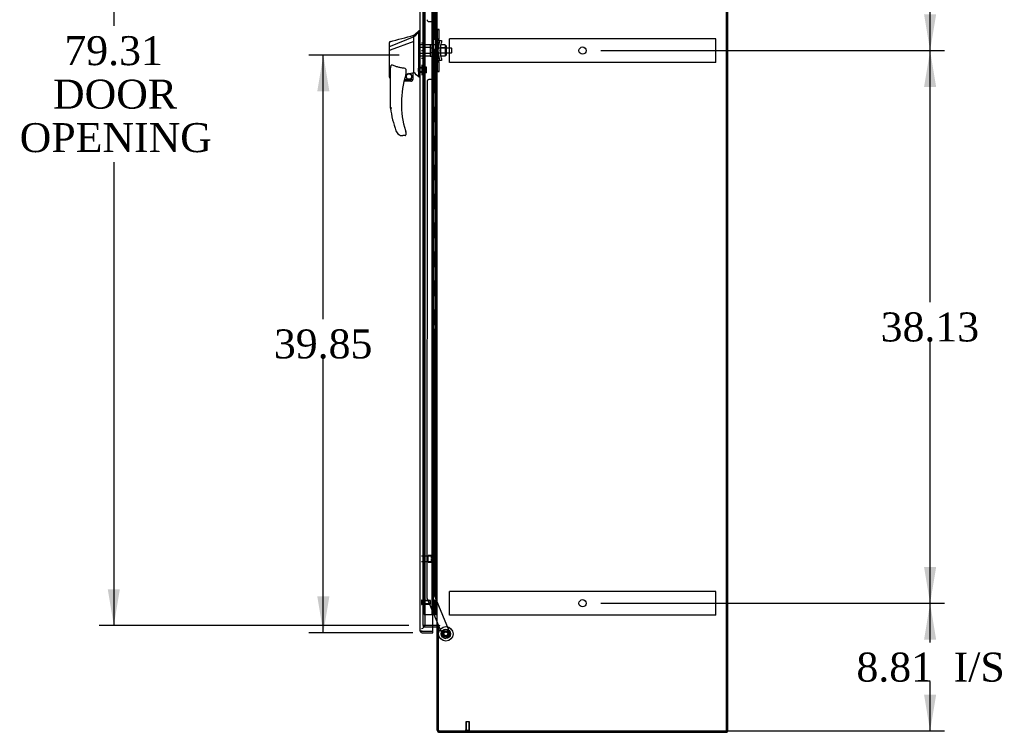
# Model space of a CAD drawing. Header units: inches. Extents: x 2 to 538, y -2 to 358.
# Tile 7 of 10: x 241 to 309, y 147 to 196. Entities that reach past the tile are written whole.
import ezdxf
from ezdxf.enums import TextEntityAlignment as Align
from ezdxf.lldxf.tags import DXFTag

# ---------------------------------------------------------------- set-up
doc = ezdxf.new("R2010")
doc.units = ezdxf.units.IN
doc.header["$MEASUREMENT"] = 0
for name, color, linetype in [('COM53964-3', 7, 'Continuous'), ('COM70220', 7, 'Continuous'), ('COM70760', 7, 'Continuous'), ('COM70763-6', 7, 'Continuous'), ('COM70838', 7, 'Continuous'), ('COM70839-6', 7, 'Continuous'), ('COM71202-6', 7, 'Continuous'), ('COM71205-5', 7, 'Continuous'), ('COM71206-9', 7, 'Continuous'), ('Default', 7, 'Continuous'), ('HAN86294', 7, 'Continuous'), ('HAN86294_NUT', 7, 'Continuous'), ('HAN86294_SCREW', 7, 'Continuous'), ('HAN86294_WASHER', 7, 'Continuous'), ('HAN_NUT', 7, 'Continuous'), ('NTS18147', 7, 'Continuous'), ('ROL87452', 7, 'Continuous'), ('RVT17786', 7, 'Continuous'), ('RVT19000', 7, 'Continuous'), ('SPC87322', 7, 'Continuous'), ('STD26122', 7, 'Continuous'), ('STD26258', 7, 'Continuous'), ('WAF25376', 7, 'Continuous'), ('WAM30038', 7, 'Continuous')]:
    doc.layers.add(name, color=color, linetype=linetype)
doc.styles.add('SEACAD_Times_New_Roman', font='times.ttf')
tags = doc.linetypes.add('HIDDEN2', pattern=[0.1875, 0.125, -0.0625]).pattern_tags.tags
tags[6:7] = [DXFTag(74, 4), DXFTag(75, 0), DXFTag(340, '0'), DXFTag(46, 0.0), DXFTag(50, 0.0), DXFTag(44, 0.0), DXFTag(45, 0.0)]
tags[4:5] = [DXFTag(74, 4), DXFTag(75, 0), DXFTag(340, '0'), DXFTag(46, 0.0), DXFTag(50, 0.0), DXFTag(44, 0.0), DXFTag(45, 0.0)]
doc.dimstyles.new('HAMMOND_(STH_-_540x360)', dxfattribs={"dimtxt": 2, "dimasz": 2.5, "dimexe": 1, "dimexo": 1, "dimgap": 0.5, "dimtad": 0, "dimtih": 1, "dimtoh": 1, "dimzin": 0, "dimdsep": 46, "dimtxsty": 'SEACAD_Times_New_Roman', "dimblk1": '_SE_FILLED', "dimblk2": '_SE_FILLED', "dimsah": 1, "dimcen": 1, "dimadec": 0, "dimazin": 0, "dimtfac": 0.8, "dimtofl": 0, "dimtmove": 0, "dimatfit": 3, "dimfxl": 1, "dimtolj": 1, "dimtzin": 0, "dimarcsym": 0})

# ---------------------------------------------------------------- blocks, each defined once
blk = doc.blocks.new('SE3')
at = {"layer": 'COM53964-3', "color": 7, "linetype": 'HIDDEN2'}
for p, q in [((270.584, 194.29), (270.584, 194.428)), ((288.959, 194.428), (270.584, 194.428)), ((288.959, 194.29), (288.959, 194.428)), ((270.584, 192.941), (270.584, 194.29)), ((288.959, 192.941), (288.959, 194.29)), ((270.584, 192.803), (270.584, 192.941)), ((288.959, 192.803), (270.584, 192.803)), ((288.959, 192.803), (288.959, 192.941)), ((270.584, 156.16), (270.584, 156.298)), ((288.959, 156.298), (270.584, 156.298)), ((288.959, 156.16), (288.959, 156.298)), ((270.584, 154.811), (270.584, 156.16)), ((288.959, 154.811), (288.959, 156.16)), ((270.584, 154.673), (270.584, 154.811)), ((288.959, 154.673), (270.584, 154.673)), ((288.959, 154.673), (288.959, 154.811))]:
    blk.add_line(p, q, dxfattribs=at)
for centre in [(279.771, 193.616), (279.771, 155.486)]:
    blk.add_circle(centre, 0.25, dxfattribs=at)
at = {"layer": 'COM70220', "color": 7, "linetype": 'HIDDEN2'}
for p, q in [((268.899, 154.257), (268.899, 233.189)), ((268.899, 154.007), (268.899, 154.257))]:
    blk.add_line(p, q, dxfattribs=at)
blk.add_arc((268.649, 154.007), 0.25, 270, 0, dxfattribs=at)
at = {"layer": 'COM70760', "color": 7, "linetype": 'HIDDEN2'}
for p, q in [((268.848, 154.723), (268.848, 232.723)), ((269.388, 154.723), (269.388, 232.723)), ((269.393, 232.732), (269.393, 154.723)), ((269.493, 154.723), (269.493, 232.732)), ((269.679, 154.723), (269.679, 232.723)), ((269.443, 195.723), (269.443, 196.723)), ((269.484, 195.723), (269.484, 196.723)), ((269.388, 195.723), (269.443, 195.723)), ((269.432, 195.723), (269.56, 195.723)), ((269.432, 194.723), (269.432, 195.723)), ((269.529, 194.723), (269.529, 195.723)), ((269.555, 195.723), (269.555, 194.723)), ((269.56, 194.723), (269.56, 195.723)), ((269.388, 194.723), (269.443, 194.723)), ((269.432, 194.723), (269.56, 194.723)), ((269.443, 193.723), (269.443, 194.723)), ((269.484, 193.723), (269.484, 194.723)), ((269.388, 193.723), (269.443, 193.723)), ((269.432, 193.723), (269.56, 193.723)), ((269.432, 192.723), (269.432, 193.723)), ((269.529, 192.723), (269.529, 193.723)), ((269.555, 193.723), (269.555, 192.723)), ((269.56, 192.723), (269.56, 193.723)), ((269.388, 192.723), (269.443, 192.723)), ((269.432, 192.723), (269.56, 192.723)), ((269.443, 191.723), (269.443, 192.723)), ((269.484, 191.723), (269.484, 192.723)), ((269.388, 191.723), (269.443, 191.723)), ((269.432, 191.723), (269.56, 191.723)), ((269.432, 190.723), (269.432, 191.723)), ((269.529, 190.723), (269.529, 191.723)), ((269.555, 191.723), (269.555, 190.723)), ((269.56, 190.723), (269.56, 191.723)), ((269.388, 190.723), (269.443, 190.723)), ((269.432, 190.723), (269.56, 190.723)), ((269.443, 189.723), (269.443, 190.723)), ((269.484, 189.723), (269.484, 190.723)), ((269.388, 189.723), (269.443, 189.723)), ((269.432, 189.723), (269.56, 189.723)), ((269.432, 188.723), (269.432, 189.723)), ((269.529, 188.723), (269.529, 189.723)), ((269.555, 189.723), (269.555, 188.723)), ((269.56, 188.723), (269.56, 189.723)), ((269.388, 188.723), (269.443, 188.723)), ((269.432, 188.723), (269.56, 188.723)), ((269.443, 187.723), (269.443, 188.723)), ((269.484, 187.723), (269.484, 188.723)), ((269.388, 187.723), (269.443, 187.723)), ((269.432, 187.723), (269.56, 187.723)), ((269.432, 186.723), (269.432, 187.723)), ((269.529, 186.723), (269.529, 187.723)), ((269.555, 187.723), (269.555, 186.723)), ((269.56, 186.723), (269.56, 187.723)), ((269.388, 186.723), (269.443, 186.723)), ((269.432, 186.723), (269.56, 186.723)), ((269.443, 185.723), (269.443, 186.723)), ((269.484, 185.723), (269.484, 186.723)), ((269.388, 185.723), (269.443, 185.723)), ((269.432, 185.723), (269.56, 185.723)), ((269.432, 184.723), (269.432, 185.723)), ((269.529, 184.723), (269.529, 185.723)), ((269.555, 185.723), (269.555, 184.723)), ((269.56, 184.723), (269.56, 185.723)), ((269.388, 184.723), (269.443, 184.723)), ((269.432, 184.723), (269.56, 184.723)), ((269.443, 183.723), (269.443, 184.723)), ((269.484, 183.723), (269.484, 184.723)), ((269.388, 183.723), (269.443, 183.723)), ((269.432, 183.723), (269.56, 183.723)), ((269.432, 182.723), (269.432, 183.723)), ((269.529, 182.723), (269.529, 183.723)), ((269.555, 183.723), (269.555, 182.723)), ((269.56, 182.723), (269.56, 183.723)), ((269.388, 182.723), (269.443, 182.723)), ((269.432, 182.723), (269.56, 182.723)), ((269.443, 181.723), (269.443, 182.723)), ((269.484, 181.723), (269.484, 182.723)), ((269.388, 181.723), (269.443, 181.723)), ((269.432, 181.723), (269.56, 181.723)), ((269.432, 180.723), (269.432, 181.723)), ((269.529, 180.723), (269.529, 181.723)), ((269.555, 181.723), (269.555, 180.723)), ((269.56, 180.723), (269.56, 181.723)), ((269.388, 180.723), (269.443, 180.723)), ((269.432, 180.723), (269.56, 180.723)), ((269.443, 179.723), (269.443, 180.723)), ((269.484, 179.723), (269.484, 180.723)), ((269.388, 179.723), (269.443, 179.723)), ((269.432, 179.723), (269.56, 179.723)), ((269.432, 178.723), (269.432, 179.723)), ((269.529, 178.723), (269.529, 179.723)), ((269.555, 179.723), (269.555, 178.723)), ((269.56, 178.723), (269.56, 179.723)), ((269.388, 178.723), (269.443, 178.723)), ((269.432, 178.723), (269.56, 178.723)), ((269.443, 177.723), (269.443, 178.723)), ((269.484, 177.723), (269.484, 178.723)), ((269.388, 177.723), (269.443, 177.723)), ((269.432, 177.723), (269.56, 177.723)), ((269.432, 176.723), (269.432, 177.723)), ((269.529, 176.723), (269.529, 177.723)), ((269.555, 177.723), (269.555, 176.723)), ((269.56, 176.723), (269.56, 177.723)), ((269.388, 176.723), (269.443, 176.723)), ((269.432, 176.723), (269.56, 176.723)), ((269.443, 175.723), (269.443, 176.723)), ((269.484, 175.723), (269.484, 176.723)), ((269.388, 175.723), (269.443, 175.723)), ((269.432, 175.723), (269.56, 175.723)), ((269.432, 174.723), (269.432, 175.723)), ((269.529, 174.723), (269.529, 175.723)), ((269.555, 175.723), (269.555, 174.723)), ((269.56, 174.723), (269.56, 175.723)), ((269.388, 174.723), (269.443, 174.723)), ((269.432, 174.723), (269.56, 174.723)), ((269.443, 173.723), (269.443, 174.723)), ((269.484, 173.723), (269.484, 174.723)), ((269.388, 173.723), (269.443, 173.723)), ((269.432, 173.723), (269.56, 173.723)), ((269.432, 172.723), (269.432, 173.723)), ((269.529, 172.723), (269.529, 173.723)), ((269.555, 173.723), (269.555, 172.723)), ((269.56, 172.723), (269.56, 173.723)), ((269.388, 172.723), (269.443, 172.723)), ((269.432, 172.723), (269.56, 172.723)), ((269.443, 171.723), (269.443, 172.723)), ((269.484, 171.723), (269.484, 172.723)), ((269.388, 171.723), (269.443, 171.723)), ((269.432, 171.723), (269.56, 171.723)), ((269.432, 170.723), (269.432, 171.723)), ((269.529, 170.723), (269.529, 171.723)), ((269.555, 171.723), (269.555, 170.723)), ((269.56, 170.723), (269.56, 171.723)), ((269.388, 170.723), (269.443, 170.723)), ((269.432, 170.723), (269.56, 170.723)), ((269.443, 169.723), (269.443, 170.723)), ((269.484, 169.723), (269.484, 170.723)), ((269.388, 169.723), (269.443, 169.723)), ((269.432, 169.723), (269.56, 169.723)), ((269.432, 168.723), (269.432, 169.723)), ((269.529, 168.723), (269.529, 169.723)), ((269.555, 169.723), (269.555, 168.723)), ((269.56, 168.723), (269.56, 169.723)), ((269.388, 168.723), (269.443, 168.723)), ((269.432, 168.723), (269.56, 168.723)), ((269.443, 167.723), (269.443, 168.723)), ((269.484, 167.723), (269.484, 168.723)), ((269.388, 167.723), (269.443, 167.723)), ((269.432, 167.723), (269.56, 167.723)), ((269.432, 166.723), (269.432, 167.723)), ((269.529, 166.723), (269.529, 167.723)), ((269.555, 167.723), (269.555, 166.723)), ((269.56, 166.723), (269.56, 167.723)), ((269.388, 166.723), (269.443, 166.723)), ((269.432, 166.723), (269.56, 166.723)), ((269.443, 165.723), (269.443, 166.723)), ((269.484, 165.723), (269.484, 166.723)), ((269.388, 165.723), (269.443, 165.723)), ((269.432, 165.723), (269.56, 165.723)), ((269.432, 164.723), (269.432, 165.723)), ((269.529, 164.723), (269.529, 165.723)), ((269.555, 165.723), (269.555, 164.723)), ((269.56, 164.723), (269.56, 165.723)), ((269.388, 164.723), (269.443, 164.723)), ((269.432, 164.723), (269.56, 164.723)), ((269.443, 163.723), (269.443, 164.723)), ((269.484, 163.723), (269.484, 164.723)), ((269.388, 163.723), (269.443, 163.723)), ((269.432, 163.723), (269.56, 163.723)), ((269.432, 162.723), (269.432, 163.723)), ((269.529, 162.723), (269.529, 163.723)), ((269.555, 163.723), (269.555, 162.723)), ((269.56, 162.723), (269.56, 163.723)), ((269.388, 162.723), (269.443, 162.723)), ((269.432, 162.723), (269.56, 162.723)), ((269.443, 161.723), (269.443, 162.723)), ((269.484, 161.723), (269.484, 162.723)), ((269.388, 161.723), (269.443, 161.723)), ((269.432, 161.723), (269.56, 161.723)), ((269.432, 160.723), (269.432, 161.723)), ((269.529, 160.723), (269.529, 161.723)), ((269.555, 161.723), (269.555, 160.723)), ((269.56, 160.723), (269.56, 161.723)), ((269.388, 160.723), (269.443, 160.723)), ((269.432, 160.723), (269.56, 160.723)), ((269.443, 159.723), (269.443, 160.723)), ((269.484, 159.723), (269.484, 160.723)), ((269.388, 159.723), (269.443, 159.723)), ((269.432, 159.723), (269.56, 159.723)), ((269.432, 158.723), (269.432, 159.723)), ((269.529, 158.723), (269.529, 159.723)), ((269.555, 159.723), (269.555, 158.723)), ((269.56, 158.723), (269.56, 159.723)), ((269.388, 158.723), (269.443, 158.723)), ((269.432, 158.723), (269.56, 158.723)), ((269.443, 157.723), (269.443, 158.723)), ((269.484, 157.723), (269.484, 158.723)), ((269.388, 157.723), (269.443, 157.723)), ((269.432, 157.723), (269.56, 157.723)), ((269.432, 156.723), (269.432, 157.723)), ((269.529, 156.723), (269.529, 157.723)), ((269.555, 157.723), (269.555, 156.723)), ((269.56, 156.723), (269.56, 157.723)), ((269.388, 156.723), (269.443, 156.723)), ((269.432, 156.723), (269.56, 156.723)), ((269.443, 155.723), (269.443, 156.723)), ((269.484, 155.723), (269.484, 156.723)), ((269.388, 155.723), (269.443, 155.723)), ((269.432, 154.723), (269.432, 155.723)), ((269.432, 155.723), (269.56, 155.723)), ((269.529, 154.723), (269.529, 155.723)), ((269.555, 155.723), (269.555, 154.723)), ((269.56, 154.723), (269.56, 155.723)), ((268.848, 154.723), (269.363, 154.723)), ((269.363, 154.723), (269.388, 154.723)), ((269.388, 154.723), (269.393, 154.723)), ((269.432, 154.723), (269.393, 154.723)), ((269.555, 154.723), (269.432, 154.723)), ((269.555, 154.723), (269.679, 154.723)), ((269.679, 154.723), (269.741, 154.723))]:
    blk.add_line(p, q, dxfattribs=at)
at = {"layer": 'COM70763-6', "color": 7, "linetype": 'HIDDEN2'}
blk.add_line((289.706, 146.679), (289.706, 236.549), dxfattribs=at)
at = {"layer": 'COM70763-6', "color": 7, "linetype": 'Continuous'}
for q in [(289.801, 236.549), (289.741, 146.679)]:
    blk.add_line((289.801, 146.679), q, dxfattribs=at)
at = {"layer": 'COM70838', "color": 7, "linetype": 'HIDDEN2'}
for p, q in [((269.631, 195.024), (269.631, 195.061)), ((269.631, 195.061), (269.756, 195.061)), ((269.631, 195.024), (269.631, 194.311)), ((269.756, 195.061), (269.756, 195.024)), ((269.756, 194.366), (269.756, 195.024)), ((269.631, 192.936), (269.631, 194.311)), ((269.631, 194.311), (269.689, 194.311)), ((269.689, 192.936), (269.689, 194.311)), ((269.689, 194.311), (269.814, 194.311)), ((269.814, 192.936), (269.814, 194.311)), ((269.917, 194.311), (269.814, 194.311)), ((269.898, 194.186), (269.917, 194.311)), ((269.917, 194.311), (270.043, 194.311)), ((270.043, 194.311), (270.025, 194.186)), ((269.817, 193.623), (269.898, 194.186)), ((269.943, 193.623), (270.025, 194.186)), ((269.898, 193.061), (269.817, 193.623)), ((269.917, 192.936), (269.898, 193.061)), ((270.025, 193.061), (269.943, 193.623)), ((270.025, 193.061), (270.043, 192.936)), ((269.689, 192.936), (269.631, 192.936)), ((269.631, 192.936), (269.631, 192.223)), ((269.814, 192.936), (269.689, 192.936)), ((269.756, 192.223), (269.756, 192.909)), ((269.814, 192.936), (269.917, 192.936)), ((270.043, 192.936), (269.917, 192.936)), ((269.631, 192.186), (269.631, 192.223)), ((269.756, 192.186), (269.631, 192.186)), ((269.756, 192.223), (269.756, 192.186))]:
    blk.add_line(p, q, dxfattribs=at)
for centre, start, end in [((269.873, 194.366), 180, 208.03984), ((269.873, 192.909), 166.45544, 180)]:
    blk.add_arc(centre, 0.117, start, end, dxfattribs=at)
at = {"layer": 'COM70839-6', "color": 7, "linetype": 'HIDDEN2'}
for p, q in [((269.569, 194.374), (269.556, 231.25)), ((269.163, 195.624), (269.374, 195.624)), ((269.499, 195.499), (269.499, 194.486)), ((269.499, 192.761), (269.499, 191.748)), ((269.569, 192.873), (269.556, 155.996)), ((269.374, 191.623), (269.163, 191.623)), ((269.038, 191.498), (269.025, 155.916)), ((269.034, 155.868), (269.824, 153.959)), ((269.556, 155.996), (270.655, 153.34)), ((269.837, 153.929), (270.165, 153.137)), ((270.588, 153.177), (270.328, 153.069))]:
    blk.add_line(p, q, dxfattribs=at)
at = {"layer": 'COM70839-6', "color": 7, "linetype": 'Continuous'}
blk.add_line((269.824, 153.959), (269.837, 153.929), dxfattribs=at)
at = {"layer": 'COM70839-6', "color": 7, "linetype": 'HIDDEN2'}
blk.add_circle((270.336, 153.377), 0.129, dxfattribs=at)
for centre, start, end in [((269.163, 195.749), 180.02117, 270.02117), ((269.374, 195.499), 0.02117, 90.02117), ((269.624, 194.486), 180.02117, 243.91729), ((269.624, 192.761), 116.08271, 179.97883), ((269.163, 191.498), 89.97883, 179.97883), ((269.374, 191.748), 269.97883, 359.97883), ((269.15, 155.916), 179.97883, 202.49083), ((270.28, 153.185), 202.49083, 292.49083), ((270.54, 153.292), 292.49083, 22.49083)]:
    blk.add_arc(centre, 0.125, start, end, dxfattribs=at)
at = {"layer": 'COM71202-6', "color": 7, "linetype": 'Continuous'}
for p, q in [((268.554, 153.6), (268.554, 233.846)), ((269.429, 153.553), (269.429, 233.894)), ((268.554, 153.6), (268.554, 153.6)), ((268.554, 153.6), (268.554, 153.6)), ((268.697, 153.553), (268.584, 153.553)), ((268.634, 153.552), (268.584, 153.513)), ((268.634, 153.552), (268.697, 153.552)), ((268.697, 153.553), (269.429, 153.553)), ((268.697, 153.552), (268.697, 153.552)), ((268.697, 153.552), (269.429, 153.552)), ((269.429, 153.457), (269.429, 153.552)), ((268.697, 153.457), (269.429, 153.457))]:
    blk.add_line(p, q, dxfattribs=at)
for start, end in [(180, 180.07617), (180.15607, 217.50359), (217.50359, 270)]:
    blk.add_arc((268.697, 153.6), 0.143, start, end, dxfattribs=at)
blk.add_open_spline([(268.584, 153.553), (268.574, 153.561), (268.567, 153.568), (268.559, 153.58), (268.557, 153.584), (268.555, 153.592), (268.554, 153.596), (268.554, 153.6)], degree=3, knots=[0, 0, 0, 0, 0.5, 0.5, 0.75, 0.75, 1, 1, 1, 1], dxfattribs=at)
at = {"layer": 'COM71205-5', "color": 7, "linetype": 'HIDDEN2'}
for p, q in [((268.774, 153.959), (268.774, 153.864)), ((268.774, 153.864), (269.429, 153.864))]:
    blk.add_line(p, q, dxfattribs=at)
at = {"layer": 'COM71205-5', "color": 7, "linetype": 'Continuous'}
for p, q in [((269.429, 153.864), (269.693, 153.864)), ((269.741, 146.727), (269.741, 153.929)), ((269.836, 153.929), (269.741, 153.929)), ((269.884, 146.584), (289.741, 146.584)), ((289.741, 146.679), (289.741, 146.584))]:
    blk.add_line(p, q, dxfattribs=at)
for centre, radius, start, end in [((269.693, 153.816), 0.143, 52.20512, 90), ((269.693, 153.816), 0.048, 0, 90), ((269.884, 146.727), 0.143, 180, 270)]:
    blk.add_arc(centre, radius, start, end, dxfattribs=at)
at = {"layer": 'COM71205-5', "color": 7, "linetype": 'HIDDEN2'}
blk.add_arc((269.884, 146.727), 0.048, 180, 270, dxfattribs=at)
at = {"layer": 'COM71206-9', "color": 7, "linetype": 'Continuous'}
for p, q in [((289.741, 146.679), (289.741, 236.549)), ((269.741, 153.959), (269.741, 233.269)), ((269.693, 153.959), (269.429, 153.959)), ((269.693, 153.959), (269.741, 153.959)), ((269.884, 153.959), (269.741, 153.959)), ((269.914, 153.929), (269.836, 153.929)), ((269.836, 146.679), (269.836, 153.929)), ((269.884, 153.959), (269.914, 153.959)), ((269.836, 146.679), (289.741, 146.679))]:
    blk.add_line(p, q, dxfattribs=at)
at = {"layer": 'COM71206-9', "color": 7, "linetype": 'HIDDEN2'}
for p, q in [((268.774, 153.959), (268.774, 233.269)), ((269.429, 153.959), (268.774, 153.959))]:
    blk.add_line(p, q, dxfattribs=at)
at = {"layer": 'COM71206-9', "color": 7, "linetype": 'Continuous'}
blk.add_arc((269.914, 153.944), 0.015, 270, 90, dxfattribs=at)
at = {"layer": 'HAN86294', "color": 7, "linetype": 'Continuous'}
for p, q in [((268.119, 194.561), (266.484, 193.906)), ((268.119, 194.561), (268.119, 194.673)), ((268.119, 194.415), (268.119, 194.561)), ((268.119, 194.321), (268.119, 194.415)), ((268.119, 194.248), (268.119, 194.321)), ((268.554, 194.973), (268.471, 194.973)), ((268.474, 194.973), (268.474, 194.872)), ((268.474, 194.812), (268.474, 194.872)), ((268.474, 194.726), (268.474, 194.812)), ((268.474, 192.235), (268.474, 194.726)), ((266.439, 193.88), (266.439, 194.177)), ((266.439, 193.646), (266.439, 193.88)), ((266.439, 191.774), (266.439, 193.646)), ((266.493, 193.644), (266.495, 193.644)), ((268.119, 194.248), (266.495, 193.644)), ((268.119, 192.363), (268.119, 194.248)), ((266.519, 189.641), (266.519, 192.311)), ((268.119, 192.216), (268.119, 192.363)), ((266.513, 191.716), (266.519, 191.717)), ((267.481, 191.623), (268.054, 191.623)), ((267.579, 192.231), (267.579, 191.967)), ((267.579, 191.981), (267.706, 192.01)), ((267.79, 192.03), (268.024, 192.085)), ((268.054, 192.088), (268.119, 192.103)), ((268.054, 192.088), (268.054, 192.089)), ((268.054, 192.089), (268.054, 191.623)), ((268.119, 192.103), (268.119, 192.216)), ((268.474, 191.83), (268.474, 192.235)), ((268.474, 191.805), (268.474, 191.83)), ((268.474, 191.803), (268.554, 191.803)), ((267.929, 191.498), (267.449, 191.498)), ((267.082, 187.838), (267.08, 187.837)), ((267.519, 187.748), (267.364, 187.748)), ((267.579, 187.987), (267.579, 187.808))]:
    blk.add_line(p, q, dxfattribs=at)
at = {"layer": 'HAN86294', "color": 7, "linetype": 'HIDDEN2'}
for p, q in [((269.256, 194.019), (268.554, 194.019)), ((269.256, 193.823), (268.554, 193.823)), ((269.256, 194.019), (269.256, 193.823)), ((269.256, 193.823), (269.256, 193.424)), ((269.381, 193.783), (269.256, 193.783)), ((269.381, 193.783), (269.381, 193.623)), ((270.716, 193.783), (269.756, 193.783)), ((270.716, 193.783), (270.716, 193.463)), ((270.746, 193.753), (270.716, 193.783)), ((270.746, 193.493), (270.746, 193.753)), ((269.256, 193.424), (268.554, 193.424)), ((269.256, 193.228), (268.554, 193.228)), ((269.381, 193.463), (269.256, 193.463)), ((269.256, 193.424), (269.256, 193.228)), ((269.381, 193.623), (269.381, 193.463)), ((269.756, 193.463), (270.716, 193.463)), ((270.716, 193.463), (270.746, 193.493)), ((268.679, 192.448), (268.554, 192.448)), ((268.679, 192.448), (268.679, 192.123)), ((268.554, 192.123), (268.679, 192.123))]:
    blk.add_line(p, q, dxfattribs=at)
at = {"layer": 'HAN86294', "color": 7, "linetype": 'Continuous'}
blk.add_circle((267.793, 191.827), 0.188, dxfattribs=at)
for centre, radius, start, end in [((-37.801, 1333.357), 1179.062, 284.955175, 285.038073), ((252.09, 214.002), 25.11, 309.66938, 310.72993), ((266.499, 194.177), 0.06, 105.82399, 180.00016), ((266.484, 194.004), 0.361, 262.90649, 271.52325), ((273.683, 189.977), 6.417, 162.10501, 197.01016), ((267.519, 191.967), 0.06, 342.10501, 0), ((267.793, 191.827), 0.202, 115.2676, 90.89564), ((267.531, 192.955), 0.961, 280.53162, 285.63162), ((267.929, 191.623), 0.125, 310.5358, 346.11346), ((267.929, 191.623), 0.125, 346.11346, 0), ((231.708, 148.657), 56.686, 49.56494, 50.03473), ((267.929, 191.623), 0.125, 270, 310.5358), ((273.859, 190.576), 7.4, 187.26095, 199.71455), ((267.364, 188.248), 0.5, 199.71455, 235.43766), ((267.364, 188.248), 0.5, 235.43766, 270), ((267.519, 187.808), 0.06, 270, 0), ((267.519, 187.987), 0.06, 0, 17.89499)]:
    blk.add_arc(centre, radius, start, end, dxfattribs=at)
blk.add_ellipse((266.499, 191.774), major_axis=(0.06, 0), ratio=0.999979, start_param=3.141468, end_param=4.950188, dxfattribs=at)
blk.add_open_spline([(268.474, 194.872), (268.356, 194.768), (268.237, 194.665), (268.119, 194.561)], degree=3, dxfattribs=at)
for points, knots in [([(266.484, 193.906), (266.471, 193.904), (266.46, 193.901), (266.444, 193.892), (266.439, 193.886), (266.439, 193.88)], [0, 0, 0, 0, 0.5, 0.5, 1, 1, 1, 1]), ([(266.519, 192.311), (266.519, 192.369), (266.523, 192.426), (266.538, 192.511), (266.544, 192.54), (266.559, 192.581), (266.564, 192.594), (266.577, 192.612), (266.582, 192.618), (266.594, 192.625), (266.602, 192.626), (266.609, 192.624)], [0, 0, 0, 0, 0.5, 0.5, 0.75, 0.75, 0.875, 0.875, 0.9375, 0.9375, 1, 1, 1, 1]), ([(267.519, 192.385), (267.441, 192.396), (267.363, 192.408), (267.209, 192.438), (267.132, 192.455), (266.98, 192.495), (266.904, 192.517), (266.755, 192.567), (266.682, 192.594), (266.609, 192.624)], [0, 0, 0, 0, 0.25, 0.25, 0.5, 0.5, 0.75, 0.75, 1, 1, 1, 1]), ([(267.519, 192.385), (267.523, 192.385), (267.527, 192.383), (267.533, 192.379), (267.536, 192.377), (267.544, 192.368), (267.548, 192.362), (267.555, 192.349), (267.558, 192.343), (267.564, 192.329), (267.566, 192.322), (267.572, 192.301), (267.574, 192.287), (267.577, 192.266), (267.578, 192.259), (267.579, 192.245), (267.579, 192.238), (267.579, 192.231)], [0, 0, 0, 0, 0.0625, 0.0625, 0.125, 0.125, 0.25, 0.25, 0.375, 0.375, 0.5, 0.5, 0.75, 0.75, 0.875, 0.875, 1, 1, 1, 1]), ([(268.024, 192.085), (268.028, 192.085), (268.032, 192.086), (268.039, 192.088), (268.042, 192.088), (268.051, 192.089), (268.054, 192.089), (268.054, 192.089)], [0, 0, 0, 0, 0.25, 0.25, 0.5, 0.5, 1, 1, 1, 1]), ([(266.609, 189.646), (266.603, 189.646), (266.597, 189.646), (266.586, 189.645), (266.58, 189.645), (266.564, 189.644), (266.554, 189.643), (266.541, 189.642), (266.537, 189.642), (266.531, 189.641), (266.528, 189.641), (266.524, 189.641), (266.522, 189.641), (266.52, 189.641), (266.519, 189.641), (266.519, 189.641)], [0, 0, 0, 0, 0.125, 0.125, 0.25, 0.25, 0.5, 0.5, 0.625, 0.625, 0.75, 0.75, 0.875, 0.875, 1, 1, 1, 1]), ([(267.546, 188.1), (267.552, 188.082), (267.557, 188.065), (267.565, 188.039), (267.568, 188.031), (267.572, 188.019), (267.573, 188.015), (267.575, 188.01), (267.575, 188.008), (267.576, 188.006), (267.576, 188.005), (267.576, 188.005)], [0, 0, 0, 0, 0.5, 0.5, 0.75, 0.75, 0.875, 0.875, 0.9375, 0.9375, 1, 1, 1, 1])]:
    blk.add_open_spline(points, degree=3, knots=knots, dxfattribs=at)
at = {"layer": 'HAN86294_NUT', "color": 7, "linetype": 'HIDDEN2'}
for p, q in [((269.973, 194.007), (269.973, 193.815)), ((270.298, 194.007), (269.973, 194.007)), ((269.973, 193.815), (269.973, 193.431)), ((270.298, 193.815), (269.973, 193.815)), ((270.298, 194.007), (270.298, 193.911)), ((270.348, 193.956), (270.298, 193.956)), ((270.298, 193.911), (270.298, 193.815)), ((270.298, 193.815), (270.298, 193.623)), ((270.378, 193.321), (270.378, 193.926)), ((269.973, 193.431), (269.973, 193.24)), ((270.298, 193.431), (269.973, 193.431)), ((270.298, 193.24), (269.973, 193.24)), ((270.298, 193.623), (270.298, 193.431)), ((270.298, 193.431), (270.298, 193.335)), ((270.298, 193.335), (270.298, 193.24)), ((270.298, 193.291), (270.348, 193.291))]:
    blk.add_line(p, q, dxfattribs=at)
for centre, start, end in [((270.348, 193.926), 0, 90), ((270.348, 193.321), 270, 0)]:
    blk.add_arc(centre, 0.03, start, end, dxfattribs=at)
at = {"layer": 'HAN86294_SCREW', "color": 7, "linetype": 'HIDDEN2'}
for p, q in [((268.424, 192.401), (268.424, 192.169)), ((268.799, 192.401), (268.424, 192.401)), ((268.799, 192.548), (268.799, 192.023)), ((268.869, 192.548), (268.799, 192.548)), ((268.869, 192.548), (268.869, 192.023)), ((269.006, 192.478), (268.869, 192.478)), ((269.006, 192.285), (268.869, 192.285)), ((269.006, 192.285), (269.006, 192.478)), ((269.006, 192.093), (269.006, 192.285)), ((268.424, 192.169), (268.799, 192.169)), ((268.799, 192.023), (268.869, 192.023)), ((269.006, 192.093), (268.869, 192.093))]:
    blk.add_line(p, q, dxfattribs=at)
at = {"layer": 'HAN86294_WASHER', "color": 7, "linetype": 'HIDDEN2'}
for p, q in [((268.709, 192.597), (268.649, 192.597)), ((268.709, 191.974), (268.709, 192.597)), ((268.769, 192.597), (268.709, 192.597)), ((268.709, 191.974), (268.709, 192.597)), ((268.769, 191.974), (268.769, 192.597)), ((268.649, 191.974), (268.709, 191.974)), ((268.709, 191.974), (268.769, 191.974))]:
    blk.add_line(p, q, dxfattribs=at)
at = {"layer": 'HAN_NUT', "color": 7, "linetype": 'HIDDEN2'}
for p, q in [((268.649, 194.153), (268.864, 194.153)), ((268.864, 193.623), (268.864, 194.153)), ((268.649, 193.623), (268.864, 193.623)), ((268.649, 193.093), (268.864, 193.093)), ((268.864, 193.093), (268.864, 193.623))]:
    blk.add_line(p, q, dxfattribs=at)
at = {"layer": 'NTS18147', "color": 7, "linetype": 'HIDDEN2'}
for p, q in [((269.557, 159.048), (269.557, 159.052)), ((269.62, 159.052), (269.557, 159.052)), ((269.557, 159.048), (269.557, 158.859)), ((269.557, 159.048), (269.62, 159.048)), ((269.62, 159.048), (269.62, 159.052)), ((269.119, 158.332), (269.119, 158.772)), ((269.557, 158.772), (269.119, 158.772)), ((269.119, 158.332), (269.557, 158.332)), ((269.557, 158.859), (269.557, 158.741)), ((269.62, 158.859), (269.557, 158.859)), ((269.557, 158.741), (269.557, 158.364)), ((269.557, 158.741), (269.62, 158.741)), ((269.557, 158.364), (269.557, 158.246)), ((269.62, 158.364), (269.557, 158.364)), ((269.62, 158.741), (269.62, 158.859)), ((269.62, 158.246), (269.62, 158.364)), ((269.682, 158.899), (269.682, 158.953)), ((269.557, 158.246), (269.557, 158.057)), ((269.557, 158.246), (269.62, 158.246)), ((269.557, 158.057), (269.557, 158.052)), ((269.62, 158.057), (269.557, 158.057)), ((269.557, 158.052), (269.62, 158.052)), ((269.62, 158.057), (269.62, 158.052)), ((269.682, 158.151), (269.682, 158.206))]:
    blk.add_line(p, q, dxfattribs=at)
blk.add_arc((269.363, 158.552), 0.318, 323.63381, 36.36619, dxfattribs=at)
for centre, start_param, end_param in [((269.363, 158.953), 2.506883, 3.776302), ((269.363, 158.899), 2.506883, 3.141593), ((269.363, 158.206), 3.141593, 3.776302), ((269.363, 158.151), 2.506883, 3.776302)]:
    blk.add_ellipse(centre, major_axis=(-0.318, 0), ratio=0.5, start_param=start_param, end_param=end_param, dxfattribs=at)
at = {"layer": 'ROL87452', "color": 7, "linetype": 'HIDDEN2'}
for radius in [0.5, 0.206]:
    blk.add_circle((270.336, 153.377), radius, dxfattribs=at)
at = {"layer": 'RVT17786', "color": 7, "linetype": 'HIDDEN2'}
blk.add_circle((270.336, 153.377), 0.217, dxfattribs=at)
at = {"layer": 'RVT19000', "color": 7, "linetype": 'HIDDEN2'}
for p, q in [((269.756, 195.061), (269.756, 195.061)), ((269.869, 195.061), (269.756, 195.061)), ((269.869, 194.436), (269.869, 195.061)), ((269.419, 194.608), (269.419, 194.889)), ((269.631, 194.889), (269.419, 194.889)), ((269.419, 194.608), (269.631, 194.608)), ((269.756, 194.944), (269.631, 194.944)), ((269.631, 194.554), (269.756, 194.554)), ((269.756, 194.436), (269.869, 194.436)), ((269.419, 192.357), (269.419, 192.638)), ((269.631, 192.638), (269.419, 192.638)), ((269.419, 192.357), (269.631, 192.357)), ((269.756, 192.693), (269.631, 192.693)), ((269.631, 192.303), (269.756, 192.303)), ((269.869, 192.81), (269.756, 192.81)), ((269.869, 192.185), (269.869, 192.81)), ((269.756, 192.185), (269.756, 192.186)), ((269.756, 192.185), (269.869, 192.185))]:
    blk.add_line(p, q, dxfattribs=at)
at = {"layer": 'SPC87322', "color": 7, "linetype": 'HIDDEN2'}
for p, q in [((269.631, 194.016), (269.256, 194.016)), ((269.756, 193.861), (269.631, 193.861)), ((269.756, 193.851), (269.631, 193.851)), ((269.256, 193.231), (269.631, 193.231)), ((269.756, 193.396), (269.631, 193.396)), ((269.756, 193.386), (269.631, 193.386))]:
    blk.add_line(p, q, dxfattribs=at)
at = {"layer": 'STD26122', "color": 7, "linetype": 'HIDDEN2'}
for p, q in [((269.614, 158.737), (268.649, 158.737)), ((268.649, 158.367), (269.614, 158.367)), ((269.614, 158.737), (269.614, 158.367)), ((269.649, 158.702), (269.614, 158.737)), ((269.614, 158.367), (269.649, 158.402)), ((269.649, 158.402), (269.649, 158.702))]:
    blk.add_line(p, q, dxfattribs=at)
at = {"layer": 'STD26258', "color": 7, "linetype": 'HIDDEN2'}
for p, q in [((268.68, 155.709), (268.649, 155.709)), ((268.68, 155.396), (268.68, 155.709)), ((269.274, 155.677), (268.68, 155.677)), ((269.274, 155.647), (268.68, 155.647)), ((269.274, 155.427), (269.274, 155.677)), ((268.649, 155.396), (268.68, 155.396)), ((269.274, 155.458), (268.68, 155.458)), ((268.68, 155.427), (269.274, 155.427)), ((271.961, 147.304), (271.711, 147.304)), ((271.711, 147.304), (271.711, 146.711)), ((271.742, 147.304), (271.742, 146.711)), ((271.93, 147.304), (271.93, 146.711)), ((271.961, 146.711), (271.961, 147.304)), ((271.992, 146.711), (271.68, 146.711)), ((271.68, 146.711), (271.68, 146.679)), ((271.992, 146.679), (271.992, 146.711))]:
    blk.add_line(p, q, dxfattribs=at)
at = {"layer": 'WAF25376', "color": 7, "linetype": 'HIDDEN2'}
for radius in [0.315, 0.14]:
    blk.add_circle((270.336, 153.377), radius, dxfattribs=at)
at = {"layer": 'WAM30038', "color": 7, "linetype": 'HIDDEN2'}
for p, q in [((269.344, 158.726), (269.344, 158.781)), ((269.388, 158.755), (269.344, 158.726)), ((269.344, 158.701), (269.388, 158.73)), ((269.344, 158.726), (269.36, 158.714)), ((269.344, 158.57), (269.344, 158.701)), ((269.388, 158.57), (269.344, 158.57)), ((269.344, 158.403), (269.344, 158.535)), ((269.344, 158.535), (269.388, 158.535)), ((269.388, 158.375), (269.344, 158.403)), ((269.36, 158.391), (269.344, 158.379)), ((269.344, 158.324), (269.344, 158.379)), ((269.344, 158.379), (269.388, 158.35)), ((269.36, 158.714), (269.398, 158.738)), ((269.398, 158.367), (269.36, 158.391)), ((269.408, 158.927), (269.408, 158.177)), ((269.432, 158.927), (269.408, 158.927)), ((269.432, 158.927), (269.432, 158.177)), ((269.408, 158.177), (269.432, 158.177))]:
    blk.add_line(p, q, dxfattribs=at)
for centre, radius, start, end in [((268.823, 159.455), 0.85, 311.70584, 313.44931), ((269.389, 158.552), 0.0181, 1.77183, 93.07302), ((269.389, 158.553), 0.0182, 267.1609, 357.99424), ((268.82, 157.647), 0.854, 46.55474, 48.29011)]:
    blk.add_arc(centre, radius, start, end, dxfattribs=at)
for points, knots in [([(269.344, 158.781), (269.356, 158.792), (269.369, 158.804), (269.382, 158.815), (269.384, 158.817), (269.386, 158.819), (269.388, 158.821)], [0, 0, 0, 0, 0.858552, 0.858552, 0.858552, 1, 1, 1, 1]), ([(269.388, 158.284), (269.386, 158.286), (269.384, 158.288), (269.382, 158.29), (269.369, 158.301), (269.356, 158.313), (269.344, 158.324)], [0, 0, 0, 0, 0.141448, 0.141448, 0.141448, 1, 1, 1, 1]), ([(269.402, 158.76), (269.402, 158.76), (269.401, 158.76), (269.397, 158.759), (269.393, 158.757), (269.388, 158.755)], [0.4389304, 0.4389304, 0.4389304, 0.4389304, 0.5, 0.5, 1, 1, 1, 1]), ([(269.388, 158.73), (269.391, 158.731), (269.393, 158.733), (269.397, 158.736), (269.399, 158.738), (269.403, 158.743), (269.404, 158.745), (269.407, 158.75), (269.408, 158.752), (269.408, 158.755)], [0, 0, 0, 0, 0.25, 0.25, 0.5, 0.5, 0.75, 0.75, 1, 1, 1, 1]), ([(269.408, 158.35), (269.408, 158.352), (269.407, 158.355), (269.404, 158.36), (269.403, 158.362), (269.397, 158.369), (269.393, 158.372), (269.388, 158.375)], [0, 0, 0, 0, 0.25, 0.25, 0.5, 0.5, 1, 1, 1, 1]), ([(269.388, 158.35), (269.391, 158.349), (269.393, 158.348), (269.397, 158.346), (269.399, 158.346), (269.401, 158.345), (269.402, 158.345), (269.402, 158.345)], [0, 0, 0, 0, 0.25, 0.25, 0.5, 0.5, 0.5626015, 0.5626015, 0.5626015, 0.5626015])]:
    blk.add_open_spline(points, degree=3, knots=knots, dxfattribs=at)
blk = doc.blocks.new('DMBLK5043')
at = {"layer": 'Default', "linetype": 'Continuous'}
for points in [[(304.167, 152.986), (303.75, 155.486), (303.334, 152.986)], [(304.167, 149.179), (303.334, 149.179), (303.75, 146.679)]]:
    blk.add_hatch(color=7, dxfattribs=at).paths.add_polyline_path(points)
at = {"layer": 'Default', "color": 7, "linetype": 'Continuous'}
for p, q in [((281.021, 155.486), (304.75, 155.486)), ((303.75, 152.783), (303.75, 155.486)), ((303.75, 146.679), (303.75, 150.083)), ((280.789, 146.679), (304.75, 146.679))]:
    blk.add_line(p, q, dxfattribs=at)
at = {"layer": 'Default', "color": 7, "linetype": 'Continuous', "style": 'SEACAD_Times_New_Roman'}
for s, p in [('I/S', (305.374, 152.083)), ('8.81', (298.666, 152.083))]:
    blk.add_text(s, height=2, dxfattribs=at).set_placement(p, align=Align.TOP_LEFT)
blk = doc.blocks.new('_SE_FILLED')
at = {"color": 0}
blk.add_line((0, 0), (-1, 0), dxfattribs=at)
blk.add_solid([(0, 0), (-1, -0.1665), (-1, 0.1665), (0, 0)], dxfattribs=at)
blk = doc.blocks.new('DMBLK5044')
at = {"layer": 'Default', "linetype": 'Continuous'}
for points in [[(304.167, 191.116), (303.75, 193.616), (303.334, 191.116)], [(304.167, 157.986), (303.334, 157.986), (303.75, 155.486)]]:
    blk.add_hatch(color=7, dxfattribs=at).paths.add_polyline_path(points)
at = {"layer": 'Default', "color": 7, "linetype": 'Continuous'}
for p, q in [((281.021, 193.616), (304.75, 193.616)), ((303.75, 176.251), (303.75, 193.616)), ((303.75, 155.486), (303.75, 173.551)), ((281.021, 155.486), (304.75, 155.486))]:
    blk.add_line(p, q, dxfattribs=at)
at = {"layer": 'Default', "color": 7, "linetype": 'Continuous', "style": 'SEACAD_Times_New_Roman'}
blk.add_text('38.13', height=2, dxfattribs=at).set_placement((300.338, 175.551), align=Align.TOP_LEFT)
blk = doc.blocks.new('DMBLK5045')
at = {"layer": 'Default', "linetype": 'Continuous'}
for points in [[(304.167, 229.246), (303.75, 231.746), (303.334, 229.246)], [(304.167, 196.116), (303.334, 196.116), (303.75, 193.616)]]:
    blk.add_hatch(color=7, dxfattribs=at).paths.add_polyline_path(points)
at = {"layer": 'Default', "color": 7, "linetype": 'Continuous'}
for p, q in [((289.959, 231.746), (304.75, 231.746)), ((303.75, 214.381), (303.75, 231.746)), ((303.75, 193.616), (303.75, 211.681)), ((281.021, 193.616), (304.75, 193.616))]:
    blk.add_line(p, q, dxfattribs=at)
at = {"layer": 'Default', "color": 7, "linetype": 'Continuous', "style": 'SEACAD_Times_New_Roman'}
blk.add_text('38.13', height=2, dxfattribs=at).set_placement((300.338, 213.681), align=Align.TOP_LEFT)
blk = doc.blocks.new('DMBLK5060')
at = {"layer": 'Default', "linetype": 'Continuous'}
for points in [[(247.007, 230.769), (247.841, 230.769), (247.424, 233.269)], [(247.007, 156.459), (247.424, 153.959), (247.841, 156.459)]]:
    blk.add_hatch(color=7, dxfattribs=at).paths.add_polyline_path(points)
at = {"layer": 'Default', "color": 7, "linetype": 'Continuous'}
for p, q in [((268.234, 233.269), (246.424, 233.269)), ((247.424, 233.269), (247.424, 195.314)), ((247.424, 185.914), (247.424, 153.959)), ((267.774, 153.959), (246.424, 153.959))]:
    blk.add_line(p, q, dxfattribs=at)
at = {"layer": 'Default', "color": 7, "linetype": 'Continuous', "style": 'SEACAD_Times_New_Roman'}
for s, p in [('79.31', (244.012, 194.614)), ('DOOR', (243.23, 191.614)), ('OPENING', (240.931, 188.614))]:
    blk.add_text(s, height=2, dxfattribs=at).set_placement(p, align=Align.TOP_LEFT)
blk = doc.blocks.new('DMBLK5061')
at = {"layer": 'Default', "linetype": 'Continuous'}
for points in [[(261.465, 190.805), (262.299, 190.805), (261.882, 193.305)], [(261.465, 155.957), (261.882, 153.457), (262.299, 155.957)]]:
    blk.add_hatch(color=7, dxfattribs=at).paths.add_polyline_path(points)
at = {"layer": 'Default', "color": 7, "linetype": 'Continuous'}
for p, q in [((267.119, 193.305), (260.882, 193.305)), ((261.882, 175.081), (261.882, 193.305)), ((261.882, 153.457), (261.882, 172.381)), ((268.063, 153.457), (260.882, 153.457))]:
    blk.add_line(p, q, dxfattribs=at)
at = {"layer": 'Default', "color": 7, "linetype": 'Continuous', "style": 'SEACAD_Times_New_Roman'}
blk.add_text('39.85', height=2, dxfattribs=at).set_placement((258.47, 174.381), align=Align.TOP_LEFT)

msp = doc.modelspace()

# ---------------------------------------------------------------- block references
at = {"layer": 'Default'}
msp.add_blockref('SE3', (0, 0), dxfattribs=at)

# ---------------------------------------------------------------- dimensions: what is measured, and where the dimension line sits
at = {"layer": 'Default', "color": 7, "linetype": 'Continuous'}
for base, p1, p2, text, picture, middle, dimtype in [((247.424, 153.959), (269.234, 233.269), (269.693, 153.959), '\\A1;<>\\PDOOR\\XOPENING', 'DMBLK5060', (247.424, 193.614), 160), ((303.75, 231.746), (280.021, 193.616), (288.959, 231.746), '\\A1;<>', 'DMBLK5045', (303.75, 212.681), 160), ((261.882, 193.305), (269.063, 153.457), (268.119, 193.305), '\\A1;<>', 'DMBLK5061', (261.882, 173.381), 160), ((303.75, 155.486), (280.021, 155.486), (280.021, 193.616), '\\A1;<>', 'DMBLK5044', (303.75, 174.551), 161), ((303.75, 155.486), (279.789, 146.679), (280.021, 155.486), '\\A1;<> I/S', 'DMBLK5043', (303.75, 151.083), 160)]:
    dim = msp.add_linear_dim(base=base, p1=p1, p2=p2, angle=90, text=text, dimstyle='HAMMOND_(STH_-_540x360)', dxfattribs=at)
    dim.commit()
    dim.dimension.update_dxf_attribs({"geometry": picture, "text_midpoint": middle, "dimtype": dimtype})

doc.saveas('drawing.dxf')
